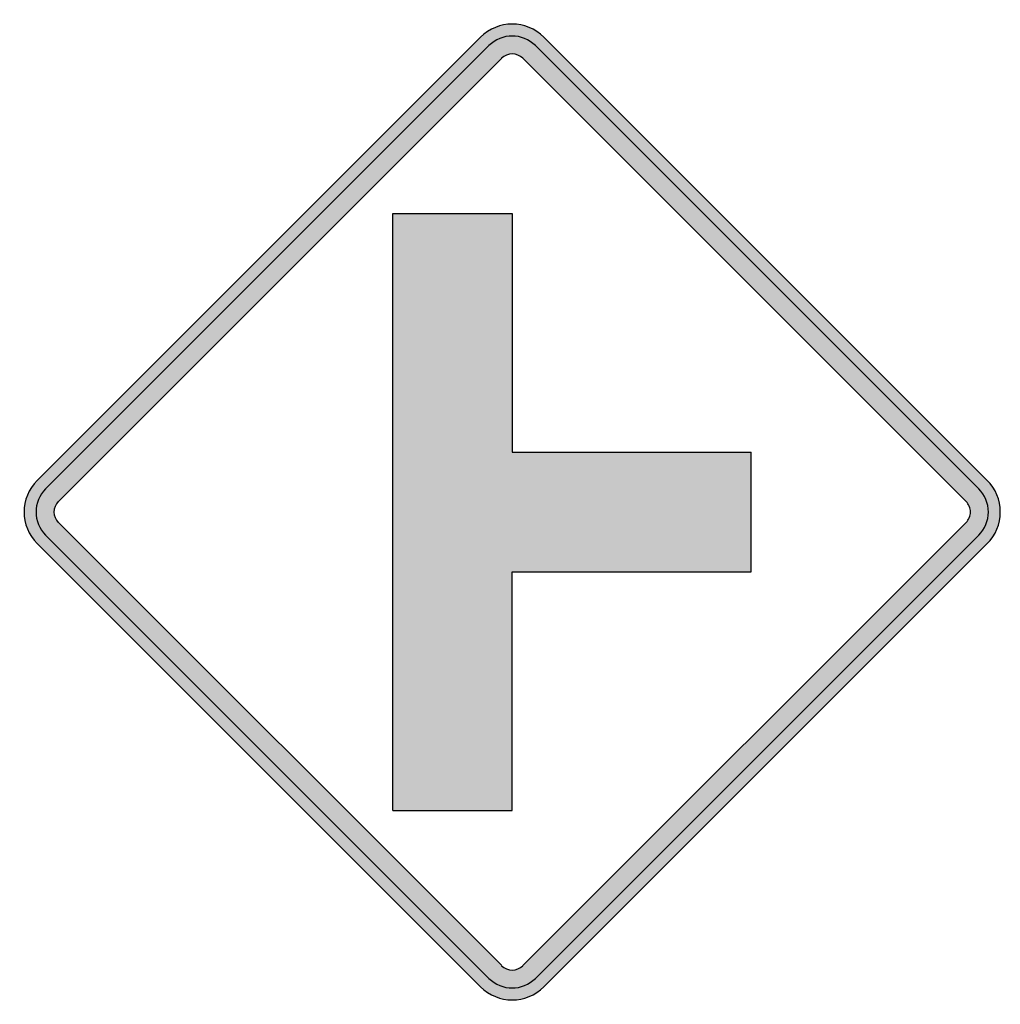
# Model space of a CAD drawing. Header units: inches. Extents: x -20.6 to 20.4, y -20.6 to 20.6.
import ezdxf

# ---------------------------------------------------------------- set-up
doc = ezdxf.new("R2010")
doc.units = ezdxf.units.IN
doc.header["$MEASUREMENT"] = 0

msp = doc.modelspace()

# ---------------------------------------------------------------- hatches: boundary and pattern name
h = msp.add_hatch(color=7)
h.paths.add_polyline_path([(19.884, -1.329), (1.329, -19.884), (1.131, -20.054), (0.926, -20.195), (0.707, -20.301), (0.474, -20.379), (0.24, -20.421), (0, -20.435), (-0.24, -20.421), (-0.474, -20.379), (-0.707, -20.301), (-0.926, -20.195), (-1.131, -20.054), (-1.322, -19.884), (-19.884, -1.329), (-20.054, -1.131), (-20.195, -0.926), (-20.301, -0.707), (-20.379, -0.474), (-20.421, -0.24), (-20.435, 0), (-20.421, 0.24), (-20.379, 0.474), (-20.301, 0.707), (-20.195, 0.926), (-20.054, 1.131), (-19.884, 1.322), (-1.322, 19.884), (-1.131, 20.054), (-0.926, 20.195), (-0.707, 20.301), (-0.474, 20.379), (-0.24, 20.421), (0, 20.435), (0.24, 20.421), (0.474, 20.379), (0.707, 20.301), (0.926, 20.195), (1.131, 20.054), (1.329, 19.884), (19.884, 1.322), (20.054, 1.138), (20.188, 0.933), (20.294, 0.714), (20.372, 0.488), (20.421, 0.247), (20.435, 0), (20.421, -0.247), (20.372, -0.488), (20.294, -0.714), (20.188, -0.933), (20.054, -1.138), (19.884, -1.329)])
h.paths.add_polyline_path([(-0.438, -19), (-19, -0.438), (-19.106, -0.311), (-19.163, -0.156), (-19.184, 0), (-19.163, 0.156), (-19.106, 0.311), (-19, 0.438), (-0.438, 19), (-0.311, 19.106), (-0.156, 19.163), (0, 19.184), (0.156, 19.163), (0.311, 19.106), (0.438, 19), (19, 0.438), (19.057, 0.382), (19.099, 0.311), (19.134, 0.24), (19.163, 0.163), (19.177, 0.085), (19.184, 0), (19.177, -0.085), (19.163, -0.163), (19.134, -0.24), (19.099, -0.311), (19.057, -0.382), (19, -0.438), (0.438, -19), (0.311, -19.106), (0.156, -19.163), (0, -19.184), (-0.156, -19.163), (-0.311, -19.106), (-0.438, -19)], flags=0)
msp.add_hatch(color=7).paths.add_polyline_path([(0, -2.503), (0, -12.502), (-4.999, -12.502), (-4.999, 12.502), (0, 12.502), (0, 2.503), (9.998, 2.503), (9.998, -2.503), (0, -2.503)])

# ---------------------------------------------------------------- linework, layer by layer
at = {"color": 7}
for p, q in [((-1.325, 19.887), (-19.887, 1.326)), ((19.887, 1.326), (1.326, 19.887)), ((-0.971, 19.534), (-19.533, 0.973)), ((19.534, 0.973), (0.973, 19.534)), ((-0.439, 19.003), (-19.001, 0.442)), ((19.003, 0.442), (0.442, 19.003)), ((-5, -12.5), (-5, 12.5)), ((-5, 12.5), (0, 12.5)), ((0, 12.5), (0, 2.5)), ((0, 2.5), (10, 2.5)), ((10, -2.5), (10, 2.5)), ((-19.001, -0.44), (-0.439, -19.001)), ((19.003, -0.44), (0.442, -19.001)), ((-19.533, -0.972), (-0.971, -19.533)), ((19.534, -0.972), (0.973, -19.533)), ((-19.887, -1.326), (-1.325, -19.887)), ((19.887, -1.326), (1.326, -19.887)), ((0, -12.5), (0, -2.5)), ((0, -2.5), (10, -2.5)), ((-5, -12.5), (0, -12.5))]:
    msp.add_line(p, q, dxfattribs=at)
for points in [[(1.326, 19.887), (0.594, 20.62), (-0.593, 20.62), (-1.326, 19.887)], [(0.972, 19.534), (0.435, 20.07), (-0.435, 20.07), (-0.972, 19.534)], [(0.441, 19.002), (0.197, 19.246), (-0.197, 19.246), (-0.441, 19.002)], [(-19.887, 1.326), (-20.619, 0.594), (-20.619, -0.594), (-19.887, -1.326)], [(-19.533, 0.972), (-20.07, 0.435), (-20.07, -0.435), (-19.533, -0.972)], [(-19.002, 0.441), (-19.246, 0.197), (-19.246, -0.197), (-19.002, -0.441)], [(-0.441, -19.002), (-0.197, -19.246), (0.197, -19.246), (0.441, -19.002)], [(-0.972, -19.533), (-0.435, -20.07), (0.435, -20.07), (0.972, -19.533)], [(-1.326, -19.887), (-0.593, -20.619), (0.594, -20.619), (1.326, -19.887)]]:
    msp.add_open_spline(points, degree=3, dxfattribs=at)
for points in [[(19.887, -1.326), (20.239, -0.974), (20.437, -0.497), (20.437, 0), (20.437, 0.497), (20.239, 0.974), (19.887, 1.326)], [(19.534, -0.972), (19.791, -0.714), (19.936, -0.364), (19.936, 0), (19.936, 0.365), (19.791, 0.714), (19.534, 0.972)], [(19.002, -0.441), (19.119, -0.324), (19.185, -0.165), (19.185, 0), (19.185, 0.165), (19.119, 0.324), (19.002, 0.441)]]:
    msp.add_open_spline(points, degree=3, knots=[0, 0, 0, 0, 1, 1, 1, 2, 2, 2, 2], dxfattribs=at)

doc.saveas('drawing.dxf')
